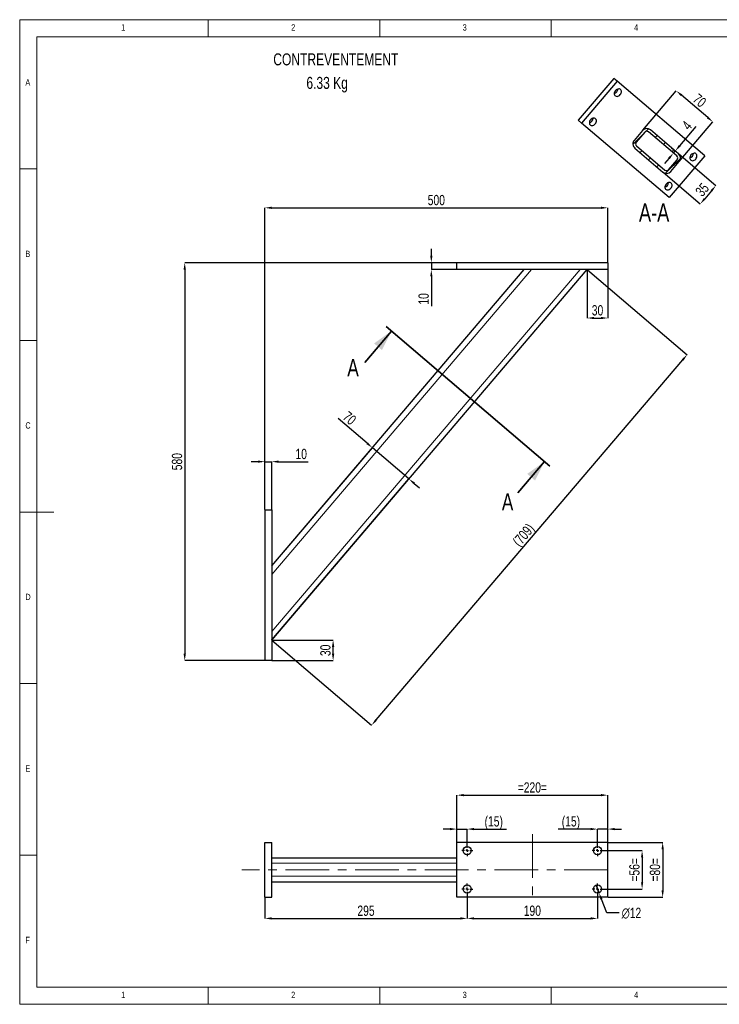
# Model space of a CAD drawing. Header units: millimetres. Extents: x 5 to 415, y 5 to 292.
# Tile 1 of 2: x 5 to 209, y 5 to 292. Entities that reach past the tile are written whole.
import ezdxf

# ---------------------------------------------------------------- set-up
doc = ezdxf.new("R2010")
doc.units = ezdxf.units.MM
doc.header["$PDSIZE"] = -1
doc.linetypes.add('CENTERX2', pattern=[20.32, 12.7, -2.54, 2.54, -2.54])
for name, color, linetype in [('COTES', 1, 'Continuous'), ('NOTES', 6, 'Continuous'), ('TRAIT-FINS', 9, 'Continuous'), ('TRAIT-MIXTES', 3, 'CENTERX2')]:
    doc.layers.add(name, color=color, linetype=linetype)
doc.layers.add('TRAIT-FORT', color=4, linetype='Continuous', lineweight=25)
doc.styles.add('SLDTEXTSTYLE0', font='TXT', dxfattribs={"width": 0.75})
doc.dimstyles.new('SLDDIMSTYLE0', dxfattribs={"dimtxt": 3, "dimasz": 2, "dimexe": 0, "dimexo": 0.0625, "dimgap": 0.75, "dimtad": 1, "dimlfac": 5, "dimrnd": 1e-09, "dimzin": 12, "dimdsep": 46, "dimtxsty": 'SLDTEXTSTYLE0', "dimsah": 1, "dimcen": 0.09, "dimadec": 0, "dimazin": 3, "dimtfac": 1, "dimtmove": 0, "dimatfit": 0, "dimfxl": 1, "dimfrac": 2, "dimtolj": 1, "dimtzin": 12, "dimarcsym": 0})
doc.dimstyles.new('SLDDIMSTYLE1', dxfattribs={"dimtxt": 3, "dimasz": 2, "dimexe": 0, "dimexo": 0.0625, "dimgap": 0.75, "dimtad": 1, "dimlfac": 5, "dimrnd": 1e-09, "dimzin": 12, "dimdsep": 46, "dimtxsty": 'SLDTEXTSTYLE0', "dimsah": 1, "dimcen": 0.09, "dimadec": 0, "dimazin": 3, "dimtfac": 1, "dimtofl": 0, "dimtmove": 0, "dimatfit": 3, "dimfxl": 1, "dimfrac": 2, "dimtolj": 1, "dimtzin": 12, "dimarcsym": 0})
doc.dimstyles.new('SLDDIMSTYLE2', dxfattribs={"dimtxt": 3, "dimasz": 2, "dimexe": 0, "dimexo": 0.0625, "dimgap": 0.75, "dimtad": 1, "dimdec": 0, "dimlfac": 5, "dimrnd": 1e-09, "dimzin": 12, "dimdsep": 46, "dimtxsty": 'SLDTEXTSTYLE0', "dimsah": 1, "dimcen": 0.09, "dimadec": 0, "dimazin": 3, "dimtfac": 1, "dimtdec": 0, "dimtofl": 0, "dimtmove": 0, "dimatfit": 3, "dimfxl": 1, "dimfrac": 2, "dimtolj": 1, "dimtzin": 12, "dimarcsym": 0})
doc.dimstyles.new('SLDDIMSTYLE3', dxfattribs={"dimtxt": 3, "dimasz": 2, "dimexe": 0, "dimexo": 0.0625, "dimgap": 0.75, "dimtad": 1, "dimdec": 0, "dimlfac": 5, "dimrnd": 1e-09, "dimzin": 12, "dimdsep": 46, "dimtxsty": 'SLDTEXTSTYLE0', "dimsah": 1, "dimcen": 0.09, "dimadec": 0, "dimazin": 3, "dimtfac": 1, "dimtdec": 0, "dimtmove": 0, "dimatfit": 0, "dimfxl": 1, "dimfrac": 2, "dimtolj": 1, "dimtzin": 12, "dimarcsym": 0})
doc.dimstyles.new('SLDDIMSTYLE4', dxfattribs={"dimtxt": 3, "dimasz": 2, "dimexe": 0, "dimexo": 0.0625, "dimgap": 0.75, "dimtad": 0, "dimtih": 1, "dimtoh": 1, "dimlfac": 5, "dimrnd": 1e-09, "dimzin": 12, "dimdsep": 46, "dimtxsty": 'SLDTEXTSTYLE0', "dimblk1": 'NONE', "dimsah": 1, "dimcen": 0, "dimadec": 0, "dimazin": 3, "dimtfac": 1, "dimtmove": 0, "dimatfit": 3, "dimldrblk": 'NONE', "dimfxl": 1, "dimfrac": 2, "dimtolj": 1, "dimtzin": 12, "dimarcsym": 0})

# ---------------------------------------------------------------- blocks, each defined once
blk = doc.blocks.new('_D')
at = {"layer": 'COTES', "color": 0, "lineweight": -2, "transparency": 16777216}
for p, q in [((74.48, 163.17), (72.48, 163.17)), ((76.48, 149.24), (76.48, 163.17)), ((76.48, 163.17), (78.48, 163.17)), ((78.48, 149.24), (78.48, 163.17)), ((80.48, 163.17), (89.14, 163.17))]:
    blk.add_line(p, q, dxfattribs=at)
at = {"layer": 'COTES', "color": 0, "transparency": 16777216}
for points in [[(74.48, 163.51), (74.48, 162.84), (76.48, 163.17)], [(80.48, 163.51), (80.48, 162.84), (78.48, 163.17)]]:
    blk.add_solid(points, dxfattribs=at)
at = {"layer": 'Defpoints', "color": 0, "transparency": 16777216}
for p in [(78.48, 163.17), (76.48, 149.17), (78.48, 149.17)]:
    blk.add_point(p, dxfattribs=at)
at = {"layer": 'COTES', "color": 0, "transparency": 16777216, "insert": (87.08, 166.92), "char_height": 3, "attachment_point": 2, "style": 'SLDTEXTSTYLE0'}
blk.add_mtext('\\A1;10', dxfattribs=at)
blk = doc.blocks.new('_D_1')
at = {"layer": 'COTES', "color": 0, "lineweight": -2, "transparency": 16777216}
for p, q in [((125.03, 223.17), (125.03, 225.17)), ((132.42, 221.17), (125.03, 221.17)), ((125.03, 221.17), (125.03, 219.17)), ((132.42, 219.17), (125.03, 219.17)), ((125.03, 217.17), (125.03, 208.54))]:
    blk.add_line(p, q, dxfattribs=at)
at = {"layer": 'COTES', "color": 0, "transparency": 16777216}
for points in [[(124.69, 223.17), (125.36, 223.17), (125.03, 221.17)], [(124.69, 217.17), (125.36, 217.17), (125.03, 219.17)]]:
    blk.add_solid(points, dxfattribs=at)
at = {"layer": 'Defpoints', "color": 0, "transparency": 16777216}
for p in [(132.48, 221.17), (125.03, 219.17), (132.48, 219.17)]:
    blk.add_point(p, dxfattribs=at)
at = {"layer": 'COTES', "color": 0, "transparency": 16777216, "insert": (121.28, 210.61), "char_height": 3, "attachment_point": 2, "rotation": 90, "style": 'SLDTEXTSTYLE0'}
blk.add_mtext('\\A1;10', dxfattribs=at)
blk = doc.blocks.new('_D_2')
at = {"layer": 'COTES', "color": 0, "lineweight": -2, "transparency": 16777216}
for p, q in [((76.48, 149.24), (76.48, 237.17)), ((78.48, 237.17), (174.48, 237.17)), ((176.48, 221.24), (176.48, 237.17))]:
    blk.add_line(p, q, dxfattribs=at)
at = {"layer": 'COTES', "color": 0, "transparency": 16777216}
for points in [[(78.48, 237.51), (78.48, 236.84), (76.48, 237.17)], [(174.48, 237.51), (174.48, 236.84), (176.48, 237.17)]]:
    blk.add_solid(points, dxfattribs=at)
at = {"layer": 'Defpoints', "color": 0, "transparency": 16777216}
for p in [(176.48, 237.17), (176.48, 221.17), (76.48, 149.17)]:
    blk.add_point(p, dxfattribs=at)
at = {"layer": 'COTES', "color": 0, "transparency": 16777216, "insert": (126.48, 240.92), "char_height": 3, "attachment_point": 2, "style": 'SLDTEXTSTYLE0'}
blk.add_mtext('\\A1;500', dxfattribs=at)
blk = doc.blocks.new('_D_3')
at = {"layer": 'COTES', "color": 0, "lineweight": -2, "transparency": 16777216}
for p, q in [((132.42, 221.17), (53.12, 221.17)), ((53.12, 219.17), (53.12, 107.17)), ((76.42, 105.17), (53.12, 105.17))]:
    blk.add_line(p, q, dxfattribs=at)
at = {"layer": 'COTES', "color": 0, "transparency": 16777216}
for points in [[(52.78, 219.17), (53.45, 219.17), (53.12, 221.17)], [(52.78, 107.17), (53.45, 107.17), (53.12, 105.17)]]:
    blk.add_solid(points, dxfattribs=at)
at = {"layer": 'Defpoints', "color": 0, "transparency": 16777216}
for p in [(132.48, 221.17), (53.12, 105.17), (76.48, 105.17)]:
    blk.add_point(p, dxfattribs=at)
at = {"layer": 'COTES', "color": 0, "transparency": 16777216, "insert": (49.37, 163.17), "char_height": 3, "attachment_point": 2, "rotation": 90, "style": 'SLDTEXTSTYLE0'}
blk.add_mtext('\\A1;580', dxfattribs=at)
blk = doc.blocks.new('_D_4')
at = {"layer": 'COTES', "color": 0, "lineweight": -2, "transparency": 16777216}
for p, q in [((170.53, 219.13), (199.62, 194.35)), ((108.92, 87.88), (198.32, 192.83)), ((78.53, 111.13), (107.62, 86.35))]:
    blk.add_line(p, q, dxfattribs=at)
at = {"layer": 'COTES', "color": 0, "transparency": 16777216}
for points in [[(198.07, 193.05), (198.58, 192.61), (199.62, 194.35)], [(108.66, 88.09), (109.17, 87.66), (107.62, 86.35)]]:
    blk.add_solid(points, dxfattribs=at)
at = {"layer": 'Defpoints', "color": 0, "transparency": 16777216}
for p in [(170.48, 219.17), (199.62, 194.35), (78.48, 111.17)]:
    blk.add_point(p, dxfattribs=at)
at = {"layer": 'COTES', "color": 0, "transparency": 16777216, "insert": (150.76, 142.79), "char_height": 3, "attachment_point": 2, "rotation": 49.5739, "style": 'SLDTEXTSTYLE0'}
blk.add_mtext('\\A1;(709)', dxfattribs=at)
blk = doc.blocks.new('_D_5')
at = {"layer": 'COTES', "color": 0, "lineweight": -2, "transparency": 16777216}
for p, q in [((170.48, 219.11), (170.48, 205.04)), ((176.48, 219.11), (176.48, 205.04)), ((172.48, 205.04), (174.48, 205.04))]:
    blk.add_line(p, q, dxfattribs=at)
at = {"layer": 'COTES', "color": 0, "transparency": 16777216}
for points in [[(172.48, 205.37), (172.48, 204.7), (170.48, 205.04)], [(174.48, 205.37), (174.48, 204.7), (176.48, 205.04)]]:
    blk.add_solid(points, dxfattribs=at)
at = {"layer": 'Defpoints', "color": 0, "transparency": 16777216}
for p in [(170.48, 219.17), (176.48, 219.17), (176.48, 205.04)]:
    blk.add_point(p, dxfattribs=at)
at = {"layer": 'COTES', "color": 0, "transparency": 16777216, "insert": (173.48, 208.79), "char_height": 3, "attachment_point": 2, "style": 'SLDTEXTSTYLE0'}
blk.add_mtext('\\A1;30', dxfattribs=at)
blk = doc.blocks.new('_D_6')
at = {"layer": 'COTES', "color": 0, "lineweight": -2, "transparency": 16777216}
for p, q in [((78.54, 111.17), (96.39, 111.17)), ((96.39, 107.17), (96.39, 109.17)), ((78.54, 105.17), (96.39, 105.17))]:
    blk.add_line(p, q, dxfattribs=at)
at = {"layer": 'COTES', "color": 0, "transparency": 16777216}
for points in [[(96.05, 109.17), (96.72, 109.17), (96.39, 111.17)], [(96.05, 107.17), (96.72, 107.17), (96.39, 105.17)]]:
    blk.add_solid(points, dxfattribs=at)
at = {"layer": 'Defpoints', "color": 0, "transparency": 16777216}
for p in [(78.48, 111.17), (96.39, 111.17), (78.48, 105.17)]:
    blk.add_point(p, dxfattribs=at)
at = {"layer": 'COTES', "color": 0, "transparency": 16777216, "insert": (92.64, 108.17), "char_height": 3, "attachment_point": 2, "rotation": 90, "style": 'SLDTEXTSTYLE0'}
blk.add_mtext('\\A1;30', dxfattribs=at)
blk = doc.blocks.new('_D_7')
at = {"layer": 'COTES', "color": 0, "lineweight": -2, "transparency": 16777216}
for p, q in [((106.31, 168.52), (97.87, 175.71)), ((78.52, 132.81), (107.84, 167.23)), ((118.49, 158.15), (107.84, 167.23)), ((78.52, 111.22), (118.49, 158.15)), ((120.02, 156.85), (121.54, 155.55))]:
    blk.add_line(p, q, dxfattribs=at)
at = {"layer": 'COTES', "color": 0, "transparency": 16777216}
for points in [[(106.53, 168.78), (106.1, 168.27), (107.84, 167.23)], [(120.23, 157.1), (119.8, 156.6), (118.49, 158.15)]]:
    blk.add_solid(points, dxfattribs=at)
at = {"layer": 'Defpoints', "color": 0, "transparency": 16777216}
for p in [(107.84, 167.23), (78.48, 132.76), (78.48, 111.17)]:
    blk.add_point(p, dxfattribs=at)
at = {"layer": 'COTES', "color": 0, "transparency": 16777216, "insert": (102.16, 176.99), "char_height": 3, "attachment_point": 2, "rotation": 319.5739, "style": 'SLDTEXTSTYLE0'}
blk.add_mtext('\\A1;70', dxfattribs=at)
blk = doc.blocks.new('_D_17')
at = {"layer": 'COTES', "color": 0, "lineweight": -2, "transparency": 16777216}
for p, q in [((76.48, 36.14), (76.48, 30.03)), ((135.48, 36.94), (135.48, 30.03)), ((78.48, 30.03), (133.48, 30.03))]:
    blk.add_line(p, q, dxfattribs=at)
at = {"layer": 'COTES', "color": 0, "transparency": 16777216}
for points in [[(78.48, 30.37), (78.48, 29.7), (76.48, 30.03)], [(133.48, 30.37), (133.48, 29.7), (135.48, 30.03)]]:
    blk.add_solid(points, dxfattribs=at)
at = {"layer": 'Defpoints', "color": 0, "transparency": 16777216}
for p in [(76.48, 36.2), (135.48, 37), (135.48, 30.03)]:
    blk.add_point(p, dxfattribs=at)
at = {"layer": 'COTES', "color": 0, "transparency": 16777216, "insert": (105.98, 33.78), "char_height": 3, "attachment_point": 2, "style": 'SLDTEXTSTYLE0'}
blk.add_mtext('\\A1;295', dxfattribs=at)
blk = doc.blocks.new('_D_18')
at = {"layer": 'COTES', "color": 0, "lineweight": -2, "transparency": 16777216}
for p, q in [((135.48, 36.94), (135.48, 30.03)), ((173.48, 36.94), (173.48, 30.03)), ((137.48, 30.03), (171.48, 30.03))]:
    blk.add_line(p, q, dxfattribs=at)
at = {"layer": 'COTES', "color": 0, "transparency": 16777216}
for points in [[(137.48, 30.37), (137.48, 29.7), (135.48, 30.03)], [(171.48, 30.37), (171.48, 29.7), (173.48, 30.03)]]:
    blk.add_solid(points, dxfattribs=at)
at = {"layer": 'Defpoints', "color": 0, "transparency": 16777216}
for p in [(135.48, 37), (173.48, 37), (173.48, 30.03)]:
    blk.add_point(p, dxfattribs=at)
at = {"layer": 'COTES', "color": 0, "transparency": 16777216, "insert": (154.48, 33.78), "char_height": 3, "attachment_point": 2, "style": 'SLDTEXTSTYLE0'}
blk.add_mtext('\\A1;190', dxfattribs=at)
blk = doc.blocks.new('_D_19')
at = {"layer": 'COTES', "color": 0, "lineweight": -2, "transparency": 16777216}
for p, q in [((132.48, 52.27), (132.48, 65.96)), ((134.48, 65.96), (174.48, 65.96)), ((176.48, 52.27), (176.48, 65.96))]:
    blk.add_line(p, q, dxfattribs=at)
at = {"layer": 'COTES', "color": 0, "transparency": 16777216}
for points in [[(134.48, 66.3), (134.48, 65.63), (132.48, 65.96)], [(174.48, 66.3), (174.48, 65.63), (176.48, 65.96)]]:
    blk.add_solid(points, dxfattribs=at)
at = {"layer": 'Defpoints', "color": 0, "transparency": 16777216}
for p in [(176.48, 65.96), (132.48, 52.2), (176.48, 52.2)]:
    blk.add_point(p, dxfattribs=at)
at = {"layer": 'COTES', "color": 0, "transparency": 16777216, "insert": (154.48, 69.71), "char_height": 3, "attachment_point": 2, "style": 'SLDTEXTSTYLE0'}
blk.add_mtext('\\A1;=220=', dxfattribs=at)
blk = doc.blocks.new('_D_20')
at = {"layer": 'COTES', "color": 0, "lineweight": -2, "transparency": 16777216}
for p, q in [((175.14, 49.8), (186.48, 49.8)), ((186.48, 47.8), (186.48, 40.6)), ((175.14, 38.6), (186.48, 38.6))]:
    blk.add_line(p, q, dxfattribs=at)
at = {"layer": 'COTES', "color": 0, "transparency": 16777216}
for points in [[(186.15, 47.8), (186.81, 47.8), (186.48, 49.8)], [(186.15, 40.6), (186.81, 40.6), (186.48, 38.6)]]:
    blk.add_solid(points, dxfattribs=at)
at = {"layer": 'Defpoints', "color": 0, "transparency": 16777216}
for p in [(175.08, 49.8), (175.08, 38.6), (186.48, 38.6)]:
    blk.add_point(p, dxfattribs=at)
at = {"layer": 'COTES', "color": 0, "transparency": 16777216, "insert": (182.73, 44.2), "char_height": 3, "attachment_point": 2, "rotation": 90, "style": 'SLDTEXTSTYLE0'}
blk.add_mtext('\\A1;=56=', dxfattribs=at)
blk = doc.blocks.new('_D_21')
at = {"layer": 'COTES', "color": 0, "lineweight": -2, "transparency": 16777216}
for p, q in [((176.54, 52.2), (192.48, 52.2)), ((192.48, 50.2), (192.48, 38.2)), ((176.54, 36.2), (192.48, 36.2))]:
    blk.add_line(p, q, dxfattribs=at)
at = {"layer": 'COTES', "color": 0, "transparency": 16777216}
for points in [[(192.15, 50.2), (192.81, 50.2), (192.48, 52.2)], [(192.15, 38.2), (192.81, 38.2), (192.48, 36.2)]]:
    blk.add_solid(points, dxfattribs=at)
at = {"layer": 'Defpoints', "color": 0, "transparency": 16777216}
for p in [(176.48, 52.2), (176.48, 36.2), (192.48, 36.2)]:
    blk.add_point(p, dxfattribs=at)
at = {"layer": 'COTES', "color": 0, "transparency": 16777216, "insert": (188.73, 44.2), "char_height": 3, "attachment_point": 2, "rotation": 90, "style": 'SLDTEXTSTYLE0'}
blk.add_mtext('\\A1;=80=', dxfattribs=at)
blk = doc.blocks.new('_D_22')
at = {"layer": 'COTES', "color": 0, "lineweight": -2, "transparency": 16777216}
for p, q in [((173.05, 39.72), (173.91, 37.48)), ((176.16, 31.64), (174.63, 35.62)), ((179.79, 31.64), (176.16, 31.64))]:
    blk.add_line(p, q, dxfattribs=at)
at = {"layer": 'COTES', "color": 0, "transparency": 16777216}
blk.add_solid([(174.94, 35.74), (174.32, 35.5), (173.91, 37.48)], dxfattribs=at)
at = {"layer": 'Defpoints', "color": 0, "transparency": 16777216}
for p in [(173.05, 39.72), (173.91, 37.48)]:
    blk.add_point(p, dxfattribs=at)
at = {"layer": 'COTES', "color": 0, "transparency": 16777216, "insert": (180.54, 33.14), "char_height": 3, "attachment_point": 1, "style": 'SLDTEXTSTYLE0'}
blk.add_mtext('\\A1;∅12', dxfattribs=at)
blk = doc.blocks.new('_None')
blk = doc.blocks.new('_D_23')
at = {"layer": 'COTES', "color": 0, "lineweight": -2, "transparency": 16777216}
for p, q in [((171.48, 56.08), (161.98, 56.08)), ((173.48, 51.47), (173.48, 56.08)), ((176.48, 56.08), (173.48, 56.08)), ((176.48, 52.27), (176.48, 56.08)), ((178.48, 56.08), (180.48, 56.08))]:
    blk.add_line(p, q, dxfattribs=at)
at = {"layer": 'COTES', "color": 0, "transparency": 16777216}
for points in [[(171.48, 56.41), (171.48, 55.74), (173.48, 56.08)], [(178.48, 56.41), (178.48, 55.74), (176.48, 56.08)]]:
    blk.add_solid(points, dxfattribs=at)
at = {"layer": 'Defpoints', "color": 0, "transparency": 16777216}
for p in [(176.48, 56.08), (176.48, 52.2), (173.48, 51.4)]:
    blk.add_point(p, dxfattribs=at)
at = {"layer": 'COTES', "color": 0, "transparency": 16777216, "insert": (165.73, 59.83), "char_height": 3, "attachment_point": 2, "style": 'SLDTEXTSTYLE0'}
blk.add_mtext('\\A1;(15)', dxfattribs=at)
blk = doc.blocks.new('_D_24')
at = {"layer": 'COTES', "color": 0, "lineweight": -2, "transparency": 16777216}
for p, q in [((130.48, 56.08), (128.48, 56.08)), ((132.48, 52.27), (132.48, 56.08)), ((132.48, 56.08), (135.48, 56.08)), ((135.48, 51.47), (135.48, 56.08)), ((137.48, 56.08), (146.98, 56.08))]:
    blk.add_line(p, q, dxfattribs=at)
at = {"layer": 'COTES', "color": 0, "transparency": 16777216}
for points in [[(130.48, 56.41), (130.48, 55.74), (132.48, 56.08)], [(137.48, 56.41), (137.48, 55.74), (135.48, 56.08)]]:
    blk.add_solid(points, dxfattribs=at)
at = {"layer": 'Defpoints', "color": 0, "transparency": 16777216}
for p in [(132.48, 56.08), (132.48, 52.2), (135.48, 51.4)]:
    blk.add_point(p, dxfattribs=at)
at = {"layer": 'COTES', "color": 0, "transparency": 16777216, "insert": (143.23, 59.83), "char_height": 3, "attachment_point": 2, "style": 'SLDTEXTSTYLE0'}
blk.add_mtext('\\A1;(15)', dxfattribs=at)
blk = doc.blocks.new('SW_CENTERMARKSYMBOL_4')
at = {"layer": 'TRAIT-MIXTES', "color": 0}
for p, q in [((-0.8, 0), (-1.6, 0)), ((0, 0), (-0.4, 0)), ((0, 0.8), (0, 1.6)), ((0, 0), (0, 0.4)), ((0, 0), (0, -0.4)), ((0, 0), (0.4, 0)), ((0.8, 0), (1.6, 0)), ((0, -0.8), (0, -1.6))]:
    blk.add_line(p, q, dxfattribs=at)
blk = doc.blocks.new('SW_CENTERMARKSYMBOL_5')
at = {"layer": 'TRAIT-MIXTES', "color": 0}
for p, q in [((-0.8, 0), (-1.6, 0)), ((0, 0), (-0.4, 0)), ((0, 0.8), (0, 1.6)), ((0, 0), (0, 0.4)), ((0, 0), (0, -0.4)), ((0, 0), (0.4, 0)), ((0.8, 0), (1.6, 0)), ((0, -0.8), (0, -1.6))]:
    blk.add_line(p, q, dxfattribs=at)
blk = doc.blocks.new('SW_CENTERMARKSYMBOL_6')
at = {"layer": 'TRAIT-MIXTES', "color": 0}
for p, q in [((-0.8, 0), (-1.6, 0)), ((0, 0), (-0.4, 0)), ((0, 0.8), (0, 1.6)), ((0, 0), (0, 0.4)), ((0, 0), (0, -0.4)), ((0, 0), (0.4, 0)), ((0.8, 0), (1.6, 0)), ((0, -0.8), (0, -1.6))]:
    blk.add_line(p, q, dxfattribs=at)
blk = doc.blocks.new('SW_CENTERMARKSYMBOL_7')
at = {"layer": 'TRAIT-MIXTES', "color": 0}
for p, q in [((-0.8, 0), (-1.6, 0)), ((0, 0), (-0.4, 0)), ((0, 0.8), (0, 1.6)), ((0, 0), (0, 0.4)), ((0, 0), (0, -0.4)), ((0, 0), (0.4, 0)), ((0.8, 0), (1.6, 0)), ((0, -0.8), (0, -1.6))]:
    blk.add_line(p, q, dxfattribs=at)
blk = doc.blocks.new('_D_25')
at = {"layer": 'COTES', "color": 0, "lineweight": -2, "transparency": 16777216}
for p, q in [((197.16, 252.86), (207.99, 243.64)), ((192.62, 247.54), (203.45, 238.31)), ((206.69, 242.12), (204.75, 239.83))]:
    blk.add_line(p, q, dxfattribs=at)
at = {"layer": 'COTES', "color": 0, "transparency": 16777216}
for points in [[(206.44, 242.33), (206.95, 241.9), (207.99, 243.64)], [(204.49, 240.05), (205, 239.62), (203.45, 238.31)]]:
    blk.add_solid(points, dxfattribs=at)
at = {"layer": 'Defpoints', "color": 0, "transparency": 16777216}
for p in [(197.11, 252.9), (192.57, 247.58), (203.45, 238.31)]:
    blk.add_point(p, dxfattribs=at)
at = {"layer": 'COTES', "color": 0, "transparency": 16777216, "insert": (202.86, 243.41), "char_height": 3, "attachment_point": 2, "rotation": 49.5739, "style": 'SLDTEXTSTYLE0'}
blk.add_mtext('\\A1;35', dxfattribs=at)
blk = doc.blocks.new('_D_26')
at = {"layer": 'COTES', "color": 0, "lineweight": -2, "transparency": 16777216}
for p, q in [((197.44, 255.25), (202.22, 260.86)), ((194.57, 254.02), (195.63, 253.12)), ((195.09, 254.62), (196.15, 253.73)), ((195.63, 253.12), (196.15, 253.73)), ((194.33, 251.59), (193.03, 250.07))]:
    blk.add_line(p, q, dxfattribs=at)
at = {"layer": 'COTES', "color": 0, "transparency": 16777216}
for points in [[(197.19, 255.46), (197.7, 255.03), (196.15, 253.73)], [(194.08, 251.81), (194.59, 251.38), (195.63, 253.12)]]:
    blk.add_solid(points, dxfattribs=at)
at = {"layer": 'Defpoints', "color": 0, "transparency": 16777216}
for p in [(194.53, 254.06), (195.04, 254.67), (196.15, 253.73)]:
    blk.add_point(p, dxfattribs=at)
at = {"layer": 'COTES', "color": 0, "transparency": 16777216, "insert": (198.39, 262.15), "char_height": 3, "attachment_point": 2, "rotation": 49.5739, "style": 'SLDTEXTSTYLE0'}
blk.add_mtext('\\A1;4', dxfattribs=at)
blk = doc.blocks.new('_D_27')
at = {"layer": 'COTES', "color": 0, "lineweight": -2, "transparency": 16777216}
for p, q in [((186.68, 259.77), (196.46, 271.27)), ((205.6, 263.48), (197.99, 269.97)), ((197.33, 250.7), (207.12, 262.19))]:
    blk.add_line(p, q, dxfattribs=at)
at = {"layer": 'COTES', "color": 0, "transparency": 16777216}
for points in [[(198.2, 270.22), (197.77, 269.71), (196.46, 271.27)], [(205.81, 263.74), (205.38, 263.23), (207.12, 262.19)]]:
    blk.add_solid(points, dxfattribs=at)
at = {"layer": 'Defpoints', "color": 0, "transparency": 16777216}
for p in [(196.46, 271.27), (186.63, 259.73), (197.29, 250.65)]:
    blk.add_point(p, dxfattribs=at)
at = {"layer": 'COTES', "color": 0, "transparency": 16777216, "insert": (204.22, 269.58), "char_height": 3, "attachment_point": 2, "rotation": 319.5739, "style": 'SLDTEXTSTYLE0'}
blk.add_mtext('\\A1;70', dxfattribs=at)

msp = doc.modelspace()

# ---------------------------------------------------------------- hatches: boundary and pattern name
at = {"layer": 'TRAIT-FINS'}
h = msp.add_hatch(dxfattribs=at)
h.set_pattern_fill('ANSI31', color=256, angle=3e-322, style=0)
edge = h.paths.add_edge_path(flags=0)
edge.add_arc((196.0741, 251.6863), 1.6, 319.573921, 409.573921)
edge.add_line((197.1116, 252.9043), (188.8902, 259.9077))
edge.add_arc((187.8527, 258.6898), 1.6, 49.573921, 139.573921)
edge.add_line((186.6347, 259.7273), (184.1705, 256.8346))
edge.add_arc((185.3885, 255.797), 1.6, 139.573921, 229.573921)
edge.add_line((184.351, 254.579), (192.5724, 247.5756))
edge.add_arc((193.6099, 248.7936), 1.6, 229.573921, 319.573921)
edge.add_line((194.8279, 247.756), (197.2921, 250.6488))
edge = h.paths.add_edge_path(flags=0)
edge.add_arc((187.8527, 258.6898), 0.8, 49.573921, 139.573921, ccw=False)
edge.add_line((188.3714, 259.2987), (196.5929, 252.2953))
edge.add_arc((196.0741, 251.6863), 0.8, -40.426079, 49.573921, ccw=False)
edge.add_line((196.6831, 251.1675), (194.2189, 248.2748))
edge.add_arc((193.6099, 248.7936), 0.8, 229.573921, 319.573921, ccw=False)
edge.add_line((193.0912, 248.1846), (184.8697, 255.188))
edge.add_arc((185.3885, 255.797), 0.8, 139.573921, 229.573921, ccw=False)
edge.add_line((184.7795, 256.3158), (187.2437, 259.2085))

# ---------------------------------------------------------------- linework, layer by layer
at = {"lineweight": 18}
for p, q in [((415, 292), (5, 292)), ((5, 292), (5, 5)), ((60, 287), (60, 292)), ((110, 292), (110, 287)), ((160, 287), (160, 292)), ((410, 287), (10, 287)), ((10, 287), (10, 10)), ((10, 248.5), (5, 248.5)), ((5, 198.5), (10, 198.5)), ((5, 148.5), (15, 148.5)), ((5, 98.5), (10, 98.5)), ((10, 48.5), (5, 48.5)), ((10, 10), (410, 10)), ((60, 5), (60, 10)), ((110, 10), (110, 5)), ((160, 5), (160, 10)), ((5, 5), (415, 5))]:
    msp.add_line(p, q, dxfattribs=at)
at = {"lineweight": 35}
for p, q in [((105.5963, 192.0976), (113.3779, 201.2325)), ((111.8554, 202.5294), (159.5503, 161.9005)), ((150.2462, 154.0625), (158.0278, 163.1974))]:
    msp.add_line(p, q, dxfattribs=at)
for points in [[(113.3779, 201.2325), (108.3453, 197.6378), (110.629, 195.6924)], [(158.0278, 163.1974), (152.9951, 159.6027), (155.2789, 157.6573)]]:
    msp.add_solid(points, dxfattribs=at)
at = {"layer": 'TRAIT-FINS', "lineweight": 18}
for p, q in [((78.481, 130.2969), (154.1919, 219.1749)), ((78.481, 113.6423), (168.3792, 219.1749)), ((78.481, 46.1042), (132.481, 46.1042)), ((78.481, 42.3042), (132.481, 42.3042))]:
    msp.add_line(p, q, dxfattribs=at)
at = {"layer": 'TRAIT-FORT', "lineweight": 25}
for p, q in [((178.2398, 274.8917), (167.8643, 262.7118)), ((179.2271, 274.0507), (168.8516, 261.8708)), ((179.2271, 274.0507), (178.2398, 274.8917)), ((204.7247, 252.3305), (179.2271, 274.0507)), ((168.8516, 261.8708), (167.8643, 262.7118)), ((194.3492, 240.1506), (168.8516, 261.8708)), ((186.6347, 259.7273), (184.1705, 256.8346)), ((187.2437, 259.2085), (184.7795, 256.3158)), ((196.5929, 252.2953), (188.3714, 259.2987)), ((197.1116, 252.9043), (188.8902, 259.9077)), ((184.351, 254.579), (192.5724, 247.5756)), ((184.8697, 255.188), (193.0912, 248.1846)), ((194.2189, 248.2748), (196.6831, 251.1675)), ((204.7247, 252.3305), (194.3492, 240.1506)), ((194.8279, 247.756), (197.2921, 250.6488)), ((132.481, 219.1749), (132.481, 221.1749)), ((176.481, 221.1749), (132.481, 221.1749)), ((176.481, 221.1749), (176.481, 219.1749)), ((78.481, 132.7643), (152.0901, 219.1749)), ((78.481, 111.1749), (170.481, 219.1749)), ((176.481, 219.1749), (132.481, 219.1749)), ((76.481, 149.1749), (78.481, 149.1749)), ((76.481, 149.1749), (76.481, 105.1749)), ((78.481, 149.1749), (78.481, 105.1749)), ((78.481, 105.1749), (76.481, 105.1749)), ((76.481, 52.2042), (78.481, 52.2042)), ((76.481, 36.2042), (76.481, 52.2042)), ((78.481, 36.2042), (78.481, 52.2042)), ((176.481, 52.2042), (132.481, 52.2042)), ((132.481, 36.2042), (132.481, 52.2042)), ((176.481, 36.2042), (176.481, 52.2042)), ((78.481, 47.7042), (132.481, 47.7042)), ((78.481, 40.7042), (132.481, 40.7042)), ((76.481, 36.2042), (78.481, 36.2042)), ((176.481, 36.2042), (132.481, 36.2042))]:
    msp.add_line(p, q, dxfattribs=at)
at = {"layer": 'TRAIT-FORT', "lineweight": 25, "flags": 128}
for points in [[(180.1046, 270.1504), (180.2706, 270.3862), (180.3866, 270.6428), (180.4457, 270.9052), (180.4447, 271.1581), (180.3834, 271.3869), (180.2655, 271.5782), (180.0979, 271.721), (179.8902, 271.807), (179.6546, 271.8311), (179.4047, 271.7919), (179.1551, 271.6918), (178.9203, 271.5366), (178.7138, 271.3352), (178.5478, 271.0993), (178.4319, 270.8428), (178.3727, 270.5804), (178.3738, 270.3275), (178.435, 270.0987), (178.5529, 269.9074), (178.7206, 269.7646), (178.9282, 269.6786), (179.1638, 269.6545), (179.4137, 269.6936), (179.6633, 269.7938), (179.8982, 269.949), (180.1046, 270.1504)], [(172.8418, 261.6245), (173.0078, 261.8603), (173.1238, 262.1169), (173.1829, 262.3792), (173.1818, 262.6322), (173.1206, 262.8609), (173.0027, 263.0523), (172.8351, 263.1951), (172.6274, 263.2811), (172.3918, 263.3052), (172.1419, 263.266), (171.8923, 263.1659), (171.6574, 263.0106), (171.451, 262.8092), (171.285, 262.5734), (171.169, 262.3169), (171.1099, 262.0545), (171.111, 261.8016), (171.1722, 261.5728), (171.2901, 261.3814), (171.4577, 261.2386), (171.6654, 261.1527), (171.901, 261.1286), (172.1509, 261.1677), (172.4005, 261.2678), (172.6354, 261.4231), (172.8418, 261.6245)], [(202.1253, 251.3921), (202.2913, 251.6279), (202.4073, 251.8844), (202.4664, 252.1468), (202.4653, 252.3997), (202.4041, 252.6285), (202.2862, 252.8199), (202.1186, 252.9627), (201.9109, 253.0486), (201.6753, 253.0727), (201.4254, 253.0336), (201.1758, 252.9335), (200.9409, 252.7782), (200.7345, 252.5768), (200.5685, 252.341), (200.4525, 252.0844), (200.3934, 251.8221), (200.3945, 251.5692), (200.4557, 251.3404), (200.5736, 251.149), (200.7412, 251.0062), (200.9489, 250.9203), (201.1845, 250.8962), (201.4344, 250.9353), (201.684, 251.0354), (201.9188, 251.1907), (202.1253, 251.3921)], [(194.8625, 242.8662), (195.0285, 243.102), (195.1444, 243.3585), (195.2036, 243.6209), (195.2025, 243.8738), (195.1412, 244.1026), (195.0234, 244.294), (194.8557, 244.4368), (194.6481, 244.5227), (194.4125, 244.5468), (194.1626, 244.5077), (193.913, 244.4076), (193.6781, 244.2523), (193.4717, 244.0509), (193.3057, 243.8151), (193.1897, 243.5585), (193.1305, 243.2962), (193.1316, 243.0432), (193.1929, 242.8144), (193.3108, 242.6231), (193.4784, 242.4803), (193.6861, 242.3943), (193.9217, 242.3702), (194.1716, 242.4094), (194.4212, 242.5095), (194.656, 242.6648), (194.8625, 242.8662)]]:
    msp.add_lwpolyline(points, dxfattribs=at)
at = {"layer": 'TRAIT-FORT', "lineweight": 25}
for centre in [(135.481, 49.8042), (173.481, 49.8042), (135.481, 38.6042), (173.481, 38.6042)]:
    msp.add_circle(centre, 1.2, dxfattribs=at)
for centre, radius, start, end in [((178.0115, 271.9334), 1.4577, 284.136213, 355.011629), ((170.7487, 263.4075), 1.4577, 284.136213, 355.011629), ((187.8527, 258.6898), 1.6, 49.573921, 139.573921), ((187.8527, 258.6898), 0.8, 49.573921, 139.573921), ((185.3885, 255.797), 1.6, 139.573921, 229.573921), ((185.3885, 255.797), 0.8, 139.573921, 229.573921), ((196.0741, 251.6863), 1.6, 319.573921, 49.573921), ((200.0322, 253.1751), 1.4577, 284.136213, 355.011629), ((196.0741, 251.6863), 0.8, 319.573921, 49.573921), ((193.6099, 248.7936), 1.6, 229.573921, 319.573921), ((193.6099, 248.7936), 0.8, 229.573921, 319.573921), ((192.7693, 244.6492), 1.4577, 284.136213, 355.011629)]:
    msp.add_arc(centre, radius, start, end, dxfattribs=at)
at = {"layer": 'TRAIT-MIXTES', "lineweight": 18}
for p, q in [((154.481, 54.5594), (154.481, 35.0109)), ((176.481, 44.2042), (69.8153, 44.2042))]:
    msp.add_line(p, q, dxfattribs=at)

# ---------------------------------------------------------------- block references
at = {"layer": 'TRAIT-MIXTES'}
for name, p in [('SW_CENTERMARKSYMBOL_7', (135.481, 49.8042)), ('SW_CENTERMARKSYMBOL_5', (173.481, 49.8042)), ('SW_CENTERMARKSYMBOL_6', (135.481, 38.6042)), ('SW_CENTERMARKSYMBOL_4', (173.481, 38.6042))]:
    msp.add_blockref(name, p, dxfattribs=at)

# ---------------------------------------------------------------- texts
at = {"char_height": 5, "attachment_point": 1, "style": 'SLDTEXTSTYLE0'}
for insert in [(100.5237, 193.0634), (145.593, 153.9533)]:
    msp.add_mtext('A', dxfattribs=dict(at, insert=insert))
at = {"layer": 'NOTES', "style": 'SLDTEXTSTYLE0'}
for s, insert, char_height, attachment_point in [('1', (34.5833, 290.668), 1.8521, 1), ('2', (84.1667, 290.668), 1.8521, 1), ('3', (134.1667, 290.668), 1.8521, 1), ('4', (184.1667, 290.668), 1.8521, 1), ('CONTREVENTEMENT', (97.1838, 282.1888), 3.5, 2), ('A', (6.6667, 274.668), 1.8521, 1), ('6.33 Kg', (94.6459, 275.3267), 3.5, 2), ('A-A', (189.9902, 238.4461), 5.29167, 2), ('B', (6.6667, 224.668), 1.8521, 1), ('C', (6.6667, 174.668), 1.8521, 1), ('D', (6.6667, 124.668), 1.8521, 1), ('E', (6.6667, 74.668), 1.8521, 1), ('F', (6.6667, 24.668), 1.8521, 1), ('1', (34.5833, 8.668), 1.8521, 1), ('2', (84.1667, 8.668), 1.8521, 1), ('3', (134.1667, 8.668), 1.8521, 1), ('4', (184.1667, 8.668), 1.8521, 1)]:
    msp.add_mtext(s, dxfattribs=dict(at, insert=insert, char_height=char_height, attachment_point=attachment_point))

# ---------------------------------------------------------------- dimensions: what is measured, and where the dimension line sits
at = {"layer": 'COTES'}
for base, p1, p2, angle, dimstyle, picture, middle in [((196.4634, 271.2653), (197.2921, 250.6488), (186.6347, 259.7273), 319.573921, 'SLDDIMSTYLE1', '_D_27', (201.7921, 266.726)), ((196.1475, 253.7256), (194.5254, 254.0565), (195.0442, 254.6655), 49.573921, 'SLDDIMSTYLE0', '_D_26', (201.249, 259.7143)), ((203.45, 238.3095), (197.1116, 252.9043), (192.5724, 247.5756), 49.573921, 'SLDDIMSTYLE0', '_D_25', (205.7197, 240.9738)), ((125.0275, 219.1749), (132.481, 221.1749), (132.481, 219.1749), 90, 'SLDDIMSTYLE0', '_D_1', (125.0275, 210.6051)), ((53.1169, 105.1749), (132.481, 221.1749), (76.481, 105.1749), 90, 'SLDDIMSTYLE1', '_D_3', (53.1169, 163.1749)), ((107.8373, 167.226), (78.481, 111.1749), (78.481, 132.7643), 319.573921, 'SLDDIMSTYLE0', '_D_7', (99.7303, 174.132)), ((96.3871, 111.1749), (78.481, 105.1749), (78.481, 111.1749), 90, 'SLDDIMSTYLE0', '_D_6', (96.3871, 108.1749)), ((135.481, 30.0331), (76.481, 36.2042), (135.481, 37.0042), 0, 'SLDDIMSTYLE1', '_D_17', (105.981, 30.0331))]:
    dim = msp.add_linear_dim(base=base, p1=p1, p2=p2, angle=angle, dimstyle=dimstyle, dxfattribs=at)
    dim.commit()
    dim.dimension.update_dxf_attribs({"geometry": picture, "text_midpoint": middle, "dimtype": 160})
for base, p1, p2, dimstyle, picture, middle in [((176.481, 237.1749), (76.481, 149.1749), (176.481, 221.1749), 'SLDDIMSTYLE1', '_D_2', (126.481, 237.1749)), ((176.481, 205.0354), (170.481, 219.1749), (176.481, 219.1749), 'SLDDIMSTYLE3', '_D_5', (173.481, 205.0354)), ((78.481, 163.1749), (76.481, 149.1749), (78.481, 149.1749), 'SLDDIMSTYLE0', '_D', (87.0778, 163.1749)), ((173.481, 30.0331), (135.481, 37.0042), (173.481, 37.0042), 'SLDDIMSTYLE1', '_D_18', (154.481, 30.0331))]:
    dim = msp.add_linear_dim(base=base, p1=p1, p2=p2, dimstyle=dimstyle, dxfattribs=at)
    dim.commit()
    dim.dimension.update_dxf_attribs({"geometry": picture, "text_midpoint": middle, "dimtype": 160})
for base, p1, p2, angle, text, dimstyle, picture, middle in [((199.6191, 194.3536), (78.481, 111.1749), (170.481, 219.1749), 49.573921, '(<>)', 'SLDDIMSTYLE2', '_D_4', (153.6191, 140.3536)), ((192.481, 36.2042), (176.481, 52.2042), (176.481, 36.2042), 90, '=<>=', 'SLDDIMSTYLE1', '_D_21', (192.481, 44.2042)), ((186.481, 38.6042), (175.081, 49.8042), (175.081, 38.6042), 90, '=<>=', 'SLDDIMSTYLE1', '_D_20', (186.481, 44.2042))]:
    dim = msp.add_linear_dim(base=base, p1=p1, p2=p2, angle=angle, text=text, dimstyle=dimstyle, dxfattribs=at)
    dim.commit()
    dim.dimension.update_dxf_attribs({"geometry": picture, "text_midpoint": middle, "dimtype": 160})
for base, p1, p2, text, dimstyle, picture, middle in [((176.481, 65.965), (132.481, 52.2042), (176.481, 52.2042), '=<>=', 'SLDDIMSTYLE1', '_D_19', (154.481, 65.965)), ((132.481, 56.0762), (135.481, 51.4042), (132.481, 52.2042), '(<>)', 'SLDDIMSTYLE0', '_D_24', (143.231, 56.0762)), ((176.481, 56.0762), (173.481, 51.4042), (176.481, 52.2042), '(<>)', 'SLDDIMSTYLE0', '_D_23', (165.731, 56.0762))]:
    dim = msp.add_linear_dim(base=base, p1=p1, p2=p2, text=text, dimstyle=dimstyle, dxfattribs=at)
    dim.commit()
    dim.dimension.update_dxf_attribs({"geometry": picture, "text_midpoint": middle, "dimtype": 160})
dim = msp.add_diameter_dim_2p(p1=(173.0501, 39.7241), p2=(173.9119, 37.4842), dimstyle='SLDDIMSTYLE4', dxfattribs=at)
dim.commit()
dim.dimension.update_dxf_attribs({"geometry": '_D_22', "text_midpoint": (183.1671, 31.6359), "dimtype": 163})

doc.saveas('drawing.dxf')
